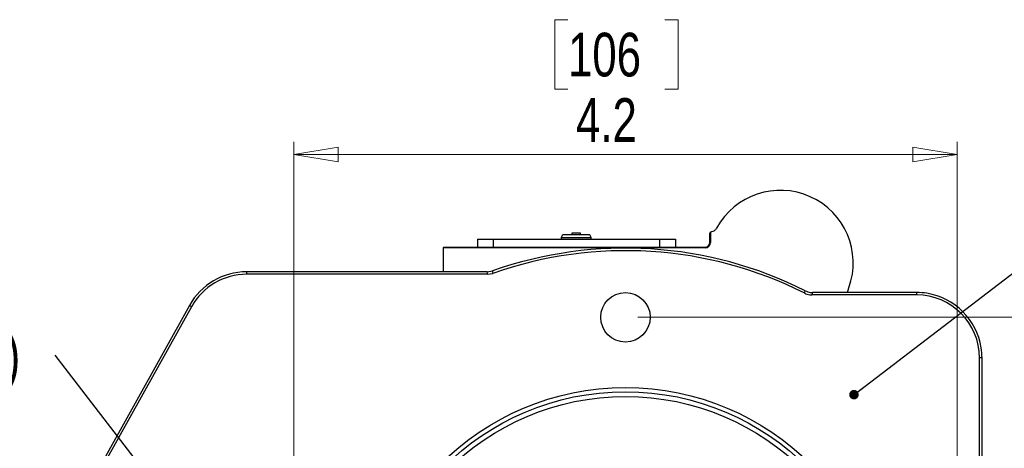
# Model space of a CAD drawing. Header units: inches. Extents: x 0.6 to 16.3, y 0.2 to 11.5.
# Tile 5 of 33: x 2.3 to 5.4, y 6.8 to 8.1. Entities that reach past the tile are written whole.
import ezdxf

# ---------------------------------------------------------------- set-up
doc = ezdxf.new("R2010")
doc.units = ezdxf.units.IN
doc.header["$MEASUREMENT"] = 0
doc.styles.add('SLDTEXTSTYLE0', font='TXT', dxfattribs={"width": 0.75})
doc.styles.add('SLDTEXTSTYLE3', font='TXT', dxfattribs={"width": 0.6875})
doc.dimstyles.new('SLDDIMSTYLE2', dxfattribs={"dimtxt": 0.137795, "dimasz": 0.14, "dimexe": 0, "dimexo": 0.0625, "dimgap": 0.034449, "dimtad": 1, "dimdec": 1, "dimlfac": 2, "dimrnd": 1e-09, "dimzin": 12, "dimdsep": 46, "dimtxsty": 'SLDTEXTSTYLE0', "dimblk1": 'CLOSED', "dimblk2": 'CLOSED', "dimsah": 1, "dimcen": 0.09, "dimadec": 0, "dimazin": 3, "dimtfac": 1, "dimtofl": 0, "dimtmove": 0, "dimatfit": 3, "dimldrblk": 'CLOSED', "dimfxl": 0, "dimfrac": 2, "dimtolj": 1, "dimtzin": 12, "dimarcsym": 0})
doc.dimstyles.new('SLDDIMSTYLE3', dxfattribs={"dimtxt": 0.137795, "dimasz": 0.14, "dimexe": 0, "dimexo": 0.0625, "dimgap": 0.034449, "dimtad": 0, "dimtih": 1, "dimtoh": 1, "dimdec": 1, "dimlfac": 2, "dimrnd": 1e-09, "dimzin": 12, "dimdsep": 46, "dimtxsty": 'SLDTEXTSTYLE0', "dimblk1": 'CLOSED', "dimblk2": 'CLOSED', "dimsah": 1, "dimcen": 0.09, "dimadec": 0, "dimazin": 3, "dimtfac": 1, "dimtofl": 0, "dimtmove": 0, "dimatfit": 3, "dimldrblk": 'CLOSED', "dimfxl": 0, "dimfrac": 2, "dimtolj": 1, "dimtzin": 12, "dimarcsym": 0})
doc.dimstyles.new('SLDDIMSTYLE6', dxfattribs={"dimtxt": 0.18, "dimasz": 0.14, "dimexe": 0, "dimexo": 0.0625, "dimgap": 0, "dimtad": 0, "dimtih": 1, "dimtoh": 1, "dimdec": 0, "dimrnd": 1e-09, "dimzin": 0, "dimdsep": 46, "dimtxsty": 'Standard', "dimsah": 1, "dimcen": 0.09, "dimadec": 0, "dimazin": 0, "dimtfac": 0.14, "dimtdec": 0, "dimtofl": 0, "dimtmove": 0, "dimatfit": 3, "dimfxl": 0, "dimfrac": 2, "dimtolj": 1, "dimtzin": 0, "dimarcsym": 0})
doc.dimstyles.new('SLDDIMSTYLE7', dxfattribs={"dimtxt": 0.18, "dimasz": 0.03, "dimexe": 0, "dimexo": 0.0625, "dimgap": 0, "dimtad": 0, "dimtih": 1, "dimtoh": 1, "dimdec": 0, "dimrnd": 1e-09, "dimzin": 0, "dimdsep": 46, "dimtxsty": 'Standard', "dimblk1": 'DOT', "dimblk2": 'DOT', "dimsah": 1, "dimcen": 0.09, "dimadec": 0, "dimazin": 0, "dimtfac": 0.03, "dimtdec": 0, "dimtofl": 0, "dimtmove": 0, "dimatfit": 3, "dimldrblk": 'DOT', "dimfxl": 0, "dimfrac": 2, "dimtolj": 1, "dimtzin": 0, "dimarcsym": 0})

# ---------------------------------------------------------------- blocks, each defined once
blk = doc.blocks.new('_Closed')
at = {"color": 0, "linetype": 'ByBlock', "lineweight": -2}
for p, q in [((-1, 0.166667), (0, 0)), ((-1, 0.166667), (-1, -0.166667)), ((0, 0), (-1, -0.166667)), ((0, 0), (-1, 0))]:
    blk.add_line(p, q, dxfattribs=at)
blk = doc.blocks.new('_D_4')
at = {"color": 7, "linetype": 'Continuous', "lineweight": 0}
for p, q in [((4.202, 7.1734), (6.6192, 7.1734)), ((6.5798, 7.1734), (6.5798, 6.1705)), ((6.4271, 6.1426), (6.3851, 6.1426)), ((6.3851, 6.1426), (6.3851, 5.9238)), ((6.7325, 6.1426), (6.7745, 6.1426)), ((6.7745, 6.1426), (6.7745, 5.9238)), ((6.3851, 5.9238), (6.4271, 5.9238)), ((6.7745, 5.9238), (6.7325, 5.9238)), ((6.5798, 5.0789), (6.5798, 5.7176)), ((4.202, 5.0789), (6.6192, 5.0789))]:
    blk.add_line(p, q, dxfattribs=at)
at = {"color": 7, "linetype": 'Continuous', "lineweight": 18, "xscale": 0.14, "yscale": 0.14}
for p, rotation in [((6.5798, 7.1734, 0.8982), 90.0000000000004), ((6.5798, 5.0789, 0.8982), 270.0000000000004)]:
    blk.add_blockref('_Closed', p, dxfattribs=dict(at, rotation=rotation))
at = {"color": 7, "linetype": 'Continuous', "lineweight": 18, "char_height": 0.1378, "attachment_point": 1, "style": 'SLDTEXTSTYLE0'}
for s, insert in [('106', (6.4271, 6.1014)), ('4.2', (6.4525, 5.8953))]:
    blk.add_mtext(s, dxfattribs=dict(at, insert=insert))
blk = doc.blocks.new('_D_5')
at = {"color": 7, "linetype": 'Continuous', "lineweight": 0}
for p, q in [((3.9811, 8.1117), (3.9391, 8.1117)), ((3.9391, 8.1117), (3.9391, 7.893)), ((4.2865, 8.1117), (4.3285, 8.1117)), ((4.3285, 8.1117), (4.3285, 7.893)), ((3.9391, 7.893), (3.9811, 7.893)), ((4.3285, 7.893), (4.2865, 7.893)), ((3.1153, 6.1655), (3.1153, 7.7262)), ((5.2098, 6.1655), (5.2098, 7.7262)), ((3.1153, 7.6868), (5.2098, 7.6868))]:
    blk.add_line(p, q, dxfattribs=at)
at = {"color": 7, "linetype": 'Continuous', "lineweight": 18, "xscale": 0.14, "yscale": 0.14, "rotation": 180.0000000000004}
blk.add_blockref('_Closed', (3.1153, 7.6868, 0.8982), dxfattribs=at)
at = {"color": 7, "linetype": 'Continuous', "lineweight": 18, "xscale": 0.14, "yscale": 0.14}
blk.add_blockref('_Closed', (5.2098, 7.6868, 0.8982), dxfattribs=at)
at = {"color": 7, "linetype": 'Continuous', "lineweight": 18, "char_height": 0.1378, "attachment_point": 1, "style": 'SLDTEXTSTYLE0'}
for s, insert in [('106', (3.9811, 8.0706)), ('4.2', (4.0065, 7.8644))]:
    blk.add_mtext(s, dxfattribs=dict(at, insert=insert))
blk = doc.blocks.new('SW_NOTE_0_1')
at = {"color": 0, "linetype": 'Continuous', "lineweight": 0, "char_height": 0.1378, "attachment_point": 2}
for s, insert, style in [('3/8 - 16', (-0.4051, 0.6036), 'SLDTEXTSTYLE3'), ('TAPPED', (-0.4068, 0.4254), 'SLDTEXTSTYLE0'), ('HOLE', (-0.4002, 0.2472), 'SLDTEXTSTYLE0'), ("(4 PLC'S)", (-0.4076, 0.069), 'SLDTEXTSTYLE0')]:
    blk.add_mtext(s, dxfattribs=dict(at, insert=insert, style=style))
blk = doc.blocks.new('_Dot')
at = {"color": 0, "linetype": 'ByBlock', "lineweight": -2}
blk.add_line((-0.5, 0), (-1, 0), dxfattribs=at)
at = {"color": 0, "linetype": 'ByBlock', "const_width": 0.5}
blk.add_lwpolyline([(-0.25, 0, 1), (0.25, 0, 1)], format="xyb", close=True, dxfattribs=at)

msp = doc.modelspace()

# ---------------------------------------------------------------- linework, layer by layer
at = {"color": 7, "linetype": 'Continuous', "lineweight": 25}
for p, q in [((3.9866, 7.4337), (3.9698, 7.4337)), ((4.0438, 7.4337), (3.9866, 7.4337)), ((3.993, 7.4387), (3.993, 7.4337)), ((3.9993, 7.4387), (3.993, 7.4387)), ((4.0205, 7.4387), (3.9993, 7.4387)), ((4.0205, 7.4337), (4.0205, 7.4387)), ((4.4309, 7.4416), (4.4287, 7.439)), ((4.4287, 7.4097), (4.4287, 7.439)), ((4.4309, 7.4416), (4.4312, 7.4416)), ((4.4312, 7.4416), (4.4312, 7.4097)), ((3.6952, 7.4197), (3.6952, 7.3947)), ((3.6952, 7.4197), (3.7452, 7.4197)), ((3.7452, 7.4197), (3.7452, 7.3947)), ((3.7452, 7.4197), (4.2702, 7.4197)), ((3.9598, 7.4237), (3.9598, 7.4197)), ((4.0538, 7.4197), (4.0538, 7.4237)), ((4.2702, 7.4197), (4.2702, 7.3947)), ((4.2702, 7.4197), (4.3202, 7.4197)), ((4.3202, 7.4197), (4.3202, 7.3947)), ((4.4287, 7.4097), (4.4312, 7.4097)), ((3.5897, 7.3947), (3.5871, 7.3922)), ((4.4137, 7.3922), (3.5871, 7.3922)), ((3.5871, 7.3922), (3.5872, 7.3169)), ((3.5897, 7.3947), (4.4137, 7.3947)), ((4.4137, 7.3947), (4.4137, 7.3922)), ((3.5389, 7.3169), (2.9668, 7.3169)), ((2.9668, 7.3169), (2.9668, 7.309)), ((3.7274, 7.309), (2.9668, 7.309)), ((3.5872, 7.3169), (3.5389, 7.3169)), ((3.726, 7.3169), (3.5872, 7.3169)), ((3.726, 7.3169), (3.7426, 7.3197)), ((3.7274, 7.309), (3.744, 7.3118)), ((5.0816, 7.2437), (4.7509, 7.2437)), ((4.8639, 7.2517), (4.7527, 7.2517)), ((4.8639, 7.2517), (4.8679, 7.2666)), ((4.914, 7.2517), (4.8639, 7.2517)), ((4.989, 7.2517), (4.914, 7.2517)), ((5.0816, 7.2517), (4.989, 7.2517)), ((5.0816, 7.2517), (5.0816, 7.2437)), ((2.7864, 7.2109), (2.5158, 6.7251)), ((2.7864, 7.2109), (2.7933, 7.207)), ((2.5227, 6.7212), (2.7933, 7.207)), ((5.2802, 6.7024), (5.2802, 7.0451)), ((5.2881, 7.0451), (5.2802, 7.0451)), ((5.2881, 6.9526), (5.2881, 7.0451)), ((5.2881, 6.775), (5.2881, 6.9526)), ((5.2881, 6.7043), (5.2881, 6.775))]:
    msp.add_line(p, q, dxfattribs=at)
at = {"color": 8, "linetype": 'Continuous', "lineweight": 25}
for p, q in [((3.9811, 7.4237), (3.9598, 7.4237)), ((4.0538, 7.4237), (3.9811, 7.4237))]:
    msp.add_line(p, q, dxfattribs=at)
at = {"color": 7, "linetype": 'Continuous', "lineweight": 25, "flags": 128}
for points in [[(3.7274, 7.309), (3.7267, 7.3129), (3.726, 7.3169)], [(3.7426, 7.3197), (3.7432, 7.3163), (3.744, 7.3118)], [(4.7284, 7.2491), (4.7292, 7.2525), (4.7303, 7.257)], [(4.7527, 7.2517), (4.7518, 7.2477), (4.7509, 7.2437)]]:
    msp.add_lwpolyline(points, dxfattribs=at)
at = {"color": 7, "linetype": 'Continuous', "lineweight": 25}
for centre, radius in [((4.1626, 7.1734), 0.0781), ((4.1626, 6.1261), 0.8259), ((4.1626, 6.1261), 0.8125), ((4.1626, 6.1261), 0.7975)]:
    msp.add_circle(centre, radius, dxfattribs=at)
for centre, radius, start, end in [((4.6517, 7.3441), 0.2297, 340.2851, 151.2937), ((3.9698, 7.4237), 0.01, 90, 180), ((4.0438, 7.4237), 0.01, 0, 90), ((4.4137, 7.4097), 0.0175, 270, 0), ((4.4137, 7.4097), 0.015, 270, 0), ((4.1626, 6.1261), 1.2653, 63.3415, 109.386), ((4.1626, 6.1261), 1.2574, 63.2594, 109.4451), ((2.9668, 7.1104), 0.2065, 90, 150.8844), ((2.9668, 7.1104), 0.1986, 90, 150.8844), ((5.0816, 7.0451), 0.2065, 80.964, 90), ((5.0816, 7.0451), 0.1986, 0, 90), ((5.0816, 7.0451), 0.2065, 9.036, 80.964), ((5.0816, 7.0451), 0.2065, 0, 9.036)]:
    msp.add_arc(centre, radius, start, end, dxfattribs=at)
for points, knots in [([(4.4502, 7.4544), (4.4486, 7.4521), (4.4454, 7.4475), (4.4385, 7.4431), (4.4335, 7.4421), (4.4312, 7.4416)], [0, 0, 0, 0, 0.353783, 0.707571, 1, 1, 1, 1]), ([(4.7284, 7.2491), (4.7336, 7.247), (4.7409, 7.2441), (4.7487, 7.2438), (4.7509, 7.2437)], [0, 0, 0, 0, 0.722052, 1, 1, 1, 1]), ([(4.7303, 7.257), (4.7356, 7.2549), (4.7428, 7.252), (4.7506, 7.2517), (4.7527, 7.2517)], [0, 0, 0, 0, 0.7242793, 1, 1, 1, 1])]:
    msp.add_open_spline(points, degree=3, knots=knots, dxfattribs=at)

# ---------------------------------------------------------------- block references
at = {"color": 7, "linetype": 'Continuous', "lineweight": 0}
msp.add_blockref('SW_NOTE_0_1', (2.3624, 7.0536), dxfattribs=at)

# ---------------------------------------------------------------- dimensions: what is measured, and where the dimension line sits
at = {"color": 7, "linetype": 'Continuous', "lineweight": 18}
dim = msp.add_linear_dim(base=(5.2098, 7.6868), p1=(3.1153, 6.1261), p2=(5.2098, 6.1261), dimstyle='SLDDIMSTYLE2', dxfattribs=at)
dim.commit()
dim.dimension.update_dxf_attribs({"geometry": '_D_5', "text_midpoint": (4.1338, 7.6868), "dimtype": 160})
dim = msp.add_linear_dim(base=(6.5798, 5.0789), p1=(4.1626, 7.1734), p2=(4.1626, 5.0789), angle=90, dimstyle='SLDDIMSTYLE3', dxfattribs=at)
dim.commit()
dim.dimension.update_dxf_attribs({"geometry": '_D_4', "text_midpoint": (6.5798, 5.9441), "dimtype": 160})

# ---------------------------------------------------------------- leaders
at = {"color": 7, "linetype": 'Continuous', "lineweight": 0}
for points, dimstyle in [([(4.8839, 6.9294), (5.9608, 7.7535)], 'SLDDIMSTYLE7'), ([(3.0483, 6.1662), (2.3624, 7.0536)], 'SLDDIMSTYLE6')]:
    msp.add_leader(points, dimstyle=dimstyle, dxfattribs=at)

doc.saveas('drawing.dxf')
